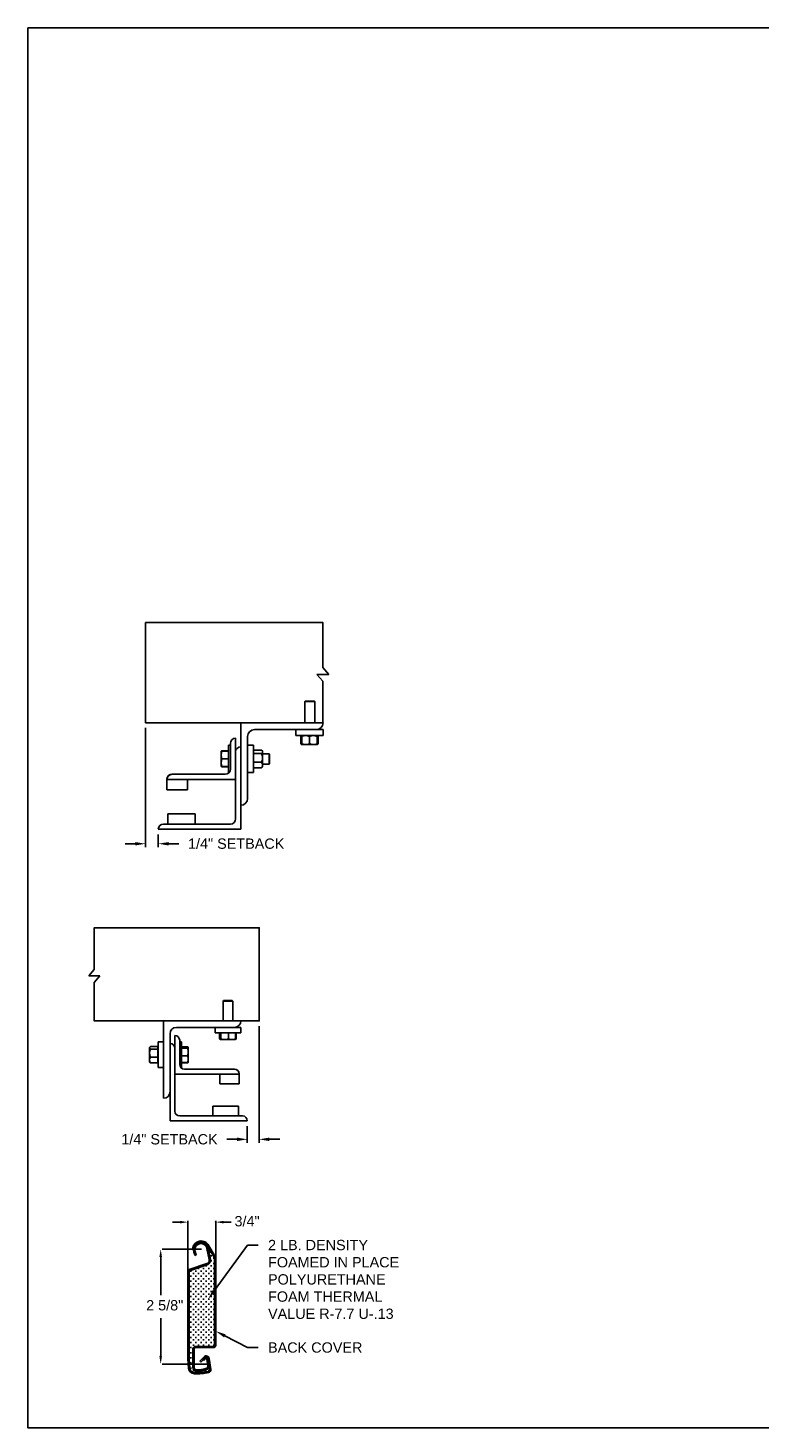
# Model space of a CAD drawing. Header units: inches. Extents: x 169.6 to 213.7, y 195.1 to 266.5.
# Tile 51 of 55: x 169.6 to 176.2, y 253.2 to 265.9. Entities that reach past the tile are written whole.
import ezdxf
from ezdxf import colors
from ezdxf.entities.mleader import LeaderData, LeaderLine
from ezdxf.math import Vec2, Vec3

# ---------------------------------------------------------------- set-up
doc = ezdxf.new("R2010")
doc.units = ezdxf.units.IN
doc.header["$LTSCALE"] = 0.25
doc.header["$MEASUREMENT"] = 0
doc.layers.add('ANNOTATIONS', color=1, linetype='Continuous')
doc.layers.add('DETAILS', color=4, linetype='Continuous')
doc.styles.add('ARIAL', font='arial.ttf', dxfattribs={"height": 0.09375})
doc.dimstyles.new('STANDARD$0', dxfattribs={"dimtxt": 0.09375, "dimasz": 0.09375, "dimexe": 0.03125, "dimexo": 0.046875, "dimgap": 0.09, "dimtad": 0, "dimtih": 1, "dimtoh": 1, "dimdec": 4, "dimzin": 0, "dimdsep": 46, "dimtxsty": 'ARIAL', "dimcen": 0.09, "dimadec": 0, "dimazin": 0, "dimtfac": 1, "dimtdec": 4, "dimtofl": 0, "dimtmove": 0, "dimatfit": 1, "dimfxl": 1, "dimtolj": 1, "dimtzin": 0, "dimarcsym": 0})

# ---------------------------------------------------------------- blocks, each defined once
blk = doc.blocks.new('*D3')
at = {"layer": 'ANNOTATIONS', "color": 0, "lineweight": -2, "transparency": 16777216}
for p, q in [((170.659, 259.565), (170.659, 258.481)), ((170.774, 258.596), (170.774, 258.481)), ((170.565, 258.512), (170.472, 258.512)), ((170.868, 258.512), (170.962, 258.512))]:
    blk.add_line(p, q, dxfattribs=at)
at = {"layer": 'ANNOTATIONS', "color": 0, "transparency": 16777216}
for points in [[(170.565, 258.527), (170.565, 258.496), (170.659, 258.512)], [(170.868, 258.527), (170.868, 258.496), (170.774, 258.512)]]:
    blk.add_solid(points, dxfattribs=at)
at = {"layer": 'defpoints', "color": 0, "transparency": 16777216}
for p in [(170.659, 259.612), (170.774, 258.643), (170.774, 258.512)]:
    blk.add_point(p, dxfattribs=at)
at = {"layer": 'ANNOTATIONS', "color": 0, "transparency": 16777216, "insert": (171.483, 258.512), "char_height": 0.09375, "attachment_point": 5, "style": 'ARIAL'}
blk.add_mtext('\\A1;1/4" SETBACK', dxfattribs=at)
blk = doc.blocks.new('*D4')
at = {"layer": 'ANNOTATIONS', "color": 0, "lineweight": -2, "transparency": 16777216}
for p, q in [((171.692, 256.852), (171.692, 255.792)), ((171.584, 255.943), (171.584, 255.792)), ((171.49, 255.823), (171.397, 255.823)), ((171.786, 255.823), (171.88, 255.823))]:
    blk.add_line(p, q, dxfattribs=at)
at = {"layer": 'ANNOTATIONS', "color": 0, "transparency": 16777216}
for points in [[(171.49, 255.839), (171.49, 255.807), (171.584, 255.823)], [(171.786, 255.839), (171.786, 255.807), (171.692, 255.823)]]:
    blk.add_solid(points, dxfattribs=at)
at = {"layer": 'defpoints', "color": 0, "transparency": 16777216}
for p in [(171.692, 256.899), (171.584, 255.99), (171.584, 255.823)]:
    blk.add_point(p, dxfattribs=at)
at = {"layer": 'ANNOTATIONS', "color": 0, "transparency": 16777216, "insert": (170.876, 255.823), "char_height": 0.09375, "attachment_point": 5, "style": 'ARIAL'}
blk.add_mtext('\\A1;1/4" SETBACK', dxfattribs=at)

msp = doc.modelspace()

# ---------------------------------------------------------------- linework, layer by layer
at = {"layer": 'ANNOTATIONS'}
for p, q in [((170.97302, 255.06959), (170.90269, 255.06959)), ((171.04334, 254.62619), (171.04334, 255.08225)), ((171.29779, 254.73667), (171.29779, 255.08225)), ((171.36812, 255.06959), (171.43844, 255.06959)), ((170.79633, 254.75269), (170.79633, 254.40623)), ((171.16844, 254.82301), (170.80899, 254.82301)), ((170.79633, 253.84881), (170.79633, 254.19526)), ((171.21483, 253.77848), (170.80899, 253.77848))]:
    msp.add_line(p, q, dxfattribs=at)
for p in [(171.29779, 255.06959), (170.79633, 253.85299)]:
    msp.add_point(p, dxfattribs=at)
for points in [[(170.97302, 255.05787), (170.97302, 255.08131), (171.04334, 255.06959)], [(171.36812, 255.05787), (171.36812, 255.08131), (171.29779, 255.06959)], [(170.80805, 254.75269), (170.78461, 254.75269), (170.79633, 254.82301)], [(170.80805, 253.84881), (170.78461, 253.84881), (170.79633, 253.77848)]]:
    msp.add_solid(points, dxfattribs=at)
at = {"layer": 'defpoints'}
msp.add_lwpolyline([(189.05875, 253.19707), (169.58887, 253.19707), (169.58887, 265.93218), (189.05875, 265.93218)], close=True, dxfattribs=at)
at = {"layer": 'DETAILS'}
for p, q in [((172.21802, 260.05256), (172.32668, 260.05256)), ((172.27235, 259.9893), (172.21802, 260.05256)), ((172.32668, 260.05256), (172.27235, 260.11581)), ((172.11086, 259.80881), (172.10625, 259.8042)), ((172.10625, 259.61206), (172.10625, 259.8042)), ((172.10625, 259.8042), (172.2, 259.8042)), ((172.11086, 259.80881), (172.1954, 259.80881)), ((172.1954, 259.80881), (172.2, 259.8042)), ((172.2, 259.8042), (172.2, 259.61206)), ((171.52434, 258.64331), (171.52434, 259.61206)), ((171.64934, 259.54956), (172.27434, 259.54956)), ((172.02434, 259.49631), (172.02434, 259.54956)), ((172.27434, 259.54956), (172.27434, 259.49631)), ((171.43059, 259.42456), (171.43059, 259.19018)), ((171.47746, 259.47143), (171.47746, 258.73706)), ((171.58684, 258.92456), (171.58684, 259.48706)), ((172.27434, 259.49631), (172.02434, 259.49631)), ((172.07335, 259.48873), (172.07028, 259.48693)), ((172.07028, 259.48693), (172.07028, 259.42256)), ((172.07335, 259.42076), (172.07028, 259.42256)), ((172.07244, 259.48693), (172.07244, 259.42256)), ((172.07681, 259.42021), (172.07244, 259.42256)), ((172.07587, 259.49358), (172.07886, 259.49616)), ((172.07903, 259.41318), (172.07587, 259.4159)), ((172.07903, 259.48821), (172.07639, 259.48693)), ((172.07639, 259.48693), (172.07639, 259.42256)), ((172.07903, 259.42128), (172.07639, 259.42256)), ((172.07903, 259.48693), (172.07903, 259.42256)), ((172.14934, 259.48693), (172.14934, 259.42256)), ((172.21965, 259.48693), (172.21965, 259.42256)), ((172.22228, 259.48693), (172.22228, 259.42256)), ((172.22624, 259.48693), (172.22624, 259.42256)), ((172.2284, 259.48693), (172.2284, 259.42256)), ((171.34659, 259.35424), (171.3466, 259.35426)), ((171.34659, 259.35424), (171.34659, 259.35424)), ((171.34659, 259.21362), (171.34659, 259.35424)), ((171.41209, 259.35614), (171.35287, 259.35614)), ((171.41209, 259.35541), (171.35287, 259.35541)), ((171.41209, 259.35537), (171.35287, 259.35537)), ((171.41209, 259.35515), (171.35287, 259.35515)), ((171.41209, 259.35431), (171.35287, 259.35431)), ((171.41209, 259.40893), (171.43059, 259.40893)), ((171.41209, 259.40893), (171.41209, 259.15893)), ((171.58684, 259.40893), (171.64009, 259.40893)), ((171.64009, 259.40893), (171.64009, 259.15893)), ((171.64009, 259.35424), (171.64209, 259.35424)), ((171.64209, 259.20343), (171.64209, 259.36443)), ((171.64209, 259.36443), (171.71384, 259.36443)), ((171.64209, 259.33333), (171.71384, 259.33333)), ((171.71821, 259.36005), (171.72321, 259.35424)), ((171.72321, 259.21362), (171.72321, 259.35424)), ((171.72321, 259.33081), (171.78248, 259.33081)), ((171.78248, 259.33081), (171.78709, 259.3262)), ((171.78248, 259.33081), (171.78248, 259.23706)), ((171.78709, 259.3262), (171.78709, 259.24166)), ((172.07903, 259.41318), (172.21965, 259.41318)), ((171.34659, 259.21362), (171.34659, 259.21362)), ((171.3466, 259.21359), (171.3466, 259.2136)), ((171.34661, 259.21359), (171.3466, 259.21359)), ((171.34664, 259.21353), (171.34661, 259.21359)), ((171.35264, 259.21355), (171.35287, 259.21271)), ((171.35264, 259.21255), (171.35287, 259.21172)), ((171.41209, 259.28406), (171.35287, 259.28406)), ((171.41209, 259.21369), (171.35287, 259.21369)), ((171.41209, 259.21355), (171.35287, 259.21355)), ((171.41209, 259.21271), (171.35287, 259.21271)), ((171.41209, 259.2125), (171.35287, 259.2125)), ((171.41209, 259.21245), (171.35287, 259.21245)), ((171.41209, 259.21172), (171.35287, 259.21172)), ((171.64209, 259.21362), (171.64009, 259.21362)), ((171.64209, 259.25283), (171.71384, 259.25283)), ((171.64209, 259.20343), (171.71384, 259.20343)), ((171.72321, 259.21362), (171.71821, 259.20781)), ((171.78248, 259.23706), (171.72321, 259.23706)), ((171.78709, 259.24166), (171.78248, 259.23706)), ((170.85246, 259.09984), (170.85246, 259.00268)), ((170.85246, 259.09643), (171.47746, 259.09643)), ((171.38371, 259.14331), (170.89934, 259.14331)), ((171.03996, 259.00268), (171.03996, 259.09643)), ((171.41865, 259.15893), (171.41209, 259.15893)), ((171.64009, 259.15893), (171.58684, 259.15893)), ((170.85246, 259.00268), (171.03996, 259.00268)), ((171.11028, 258.78393), (170.86028, 258.78393)), ((170.86028, 258.78393), (170.86028, 258.69018)), ((171.11028, 258.69018), (171.11028, 258.78393)), ((171.43059, 258.69018), (170.82121, 258.69018)), ((170.77434, 258.64331), (171.52434, 258.64331)), ((170.14123, 257.30958), (170.19176, 257.36842)), ((170.24229, 257.30958), (170.14123, 257.30958)), ((170.19176, 257.25075), (170.24229, 257.30958)), ((171.36878, 257.08433), (171.36446, 257.08001)), ((171.36446, 257.08001), (171.36446, 256.89988)), ((171.45235, 257.08001), (171.36446, 257.08001)), ((171.44804, 257.08433), (171.36878, 257.08433)), ((171.45235, 257.08001), (171.44804, 257.08433)), ((171.45235, 256.89988), (171.45235, 257.08001)), ((170.82247, 256.89988), (170.82247, 256.19675)), ((170.88106, 255.99168), (170.88106, 256.78269)), ((170.92501, 256.76804), (170.92501, 256.07957)), ((170.93966, 256.84128), (171.5256, 256.84128)), ((171.29122, 256.84128), (171.29122, 256.79136)), ((171.29122, 256.79136), (171.5256, 256.79136)), ((171.3326, 256.79136), (171.3326, 256.73584)), ((171.34079, 256.79136), (171.34079, 256.73584)), ((171.34434, 256.79136), (171.34434, 256.73584)), ((171.41196, 256.79136), (171.41196, 256.73584)), ((171.47603, 256.79136), (171.47603, 256.73584)), ((171.48421, 256.79136), (171.48421, 256.73584)), ((171.5256, 256.79136), (171.5256, 256.84128)), ((170.69462, 256.63318), (170.69333, 256.63189)), ((170.69333, 256.63189), (170.69333, 256.55263)), ((170.69714, 256.6611), (170.69462, 256.65818)), ((170.69462, 256.52634), (170.69462, 256.65818)), ((170.77067, 256.66635), (170.70341, 256.66635)), ((170.77067, 256.6444), (170.70341, 256.6444)), ((170.77067, 256.51817), (170.77067, 256.66635)), ((170.77255, 256.65818), (170.77067, 256.65818)), ((170.82247, 256.70945), (170.77255, 256.70945)), ((170.77255, 256.70945), (170.77255, 256.47507)), ((170.96896, 256.7241), (170.96896, 256.50437)), ((170.9863, 256.70945), (170.96896, 256.70945)), ((170.9863, 256.47507), (170.9863, 256.70945)), ((170.9863, 256.66557), (171.04182, 256.66557)), ((170.9863, 256.66229), (171.04182, 256.66229)), ((170.9863, 256.6531), (171.04182, 256.6531)), ((171.04771, 256.65818), (171.04647, 256.66032)), ((171.04771, 256.52634), (171.04771, 256.6577)), ((171.33578, 256.73383), (171.34249, 256.72996)), ((171.34256, 256.72996), (171.47425, 256.72996)), ((171.47433, 256.72996), (171.48104, 256.73383)), ((171.48421, 256.73584), (171.47532, 256.73231)), ((171.48099, 256.73381), (171.48421, 256.73584)), ((170.69333, 256.55263), (170.69462, 256.55135)), ((170.69462, 256.52634), (170.69714, 256.52342)), ((170.77067, 256.57031), (170.70341, 256.57031)), ((170.77067, 256.51817), (170.70341, 256.51817)), ((170.77067, 256.52634), (170.77255, 256.52634)), ((170.9863, 256.58307), (171.04182, 256.58307)), ((170.9863, 256.52223), (171.04182, 256.52223)), ((170.9863, 256.51895), (171.04182, 256.51895)), ((171.04309, 256.52286), (171.04182, 256.51895)), ((171.04647, 256.5242), (171.04771, 256.52634)), ((170.77255, 256.47507), (170.82247, 256.47507)), ((171.51095, 256.41648), (170.92501, 256.41648)), ((170.98015, 256.47507), (170.9863, 256.47507)), ((171.0129, 256.46043), (171.467, 256.46043)), ((171.33517, 256.32859), (171.33517, 256.41648)), ((171.51095, 256.42075), (171.51095, 256.32859)), ((171.51095, 256.32859), (171.33517, 256.32859)), ((171.26925, 256.03562), (171.26925, 256.12351)), ((171.26925, 256.12351), (171.50362, 256.12351)), ((171.50362, 256.12351), (171.50362, 256.03562)), ((171.58419, 255.99168), (170.88106, 255.99168)), ((170.96896, 256.03562), (171.54024, 256.03562)), ((171.2826, 254.74973), (171.22503, 254.84943)), ((171.24808, 254.73097), (171.22768, 254.83173)), ((171.2329, 254.8358), (171.2329, 254.82761)), ((171.29109, 254.75731), (171.23468, 254.855)), ((171.09574, 254.82593), (171.08477, 254.82786)), ((171.10869, 254.76648), (171.09855, 254.79797)), ((171.11929, 254.76992), (171.10869, 254.76648)), ((171.11929, 254.76992), (171.10915, 254.80139)), ((171.23721, 254.72852), (171.21676, 254.82953)), ((171.24965, 254.79779), (171.23804, 254.79779)), ((171.24384, 254.8036), (171.24384, 254.79199)), ((171.26191, 254.76378), (171.25031, 254.76378)), ((171.26191, 254.71736), (171.25031, 254.71736)), ((171.25611, 254.76958), (171.25611, 254.75798)), ((171.25611, 254.72317), (171.25611, 254.71156)), ((171.28512, 254.74057), (171.27352, 254.74057)), ((171.27932, 254.74637), (171.27932, 254.73477)), ((171.28672, 254.73228), (171.28672, 253.95149)), ((171.29779, 254.73228), (171.29779, 253.95149)), ((171.04334, 254.6218), (171.04334, 253.82551)), ((171.05448, 254.6218), (171.05448, 253.82551)), ((171.21662, 254.69234), (171.05525, 254.63835)), ((171.22016, 254.68178), (171.05879, 254.62778)), ((171.07624, 254.62453), (171.06464, 254.62453)), ((171.07624, 254.57811), (171.06464, 254.57811)), ((171.07044, 254.63033), (171.07044, 254.61873)), ((171.07044, 254.58391), (171.07044, 254.57231)), ((171.09945, 254.60132), (171.08785, 254.60132)), ((171.09365, 254.60712), (171.09365, 254.59552)), ((171.12266, 254.62453), (171.11106, 254.62453)), ((171.12266, 254.57811), (171.11106, 254.57811)), ((171.11686, 254.63033), (171.11686, 254.61873)), ((171.11686, 254.58391), (171.11686, 254.57231)), ((171.14587, 254.64774), (171.13427, 254.64774)), ((171.14587, 254.60132), (171.13427, 254.60132)), ((171.14007, 254.65354), (171.14007, 254.64194)), ((171.14007, 254.60712), (171.14007, 254.59552)), ((171.16908, 254.62453), (171.15748, 254.62453)), ((171.16908, 254.57811), (171.15748, 254.57811)), ((171.16328, 254.63033), (171.16328, 254.61873)), ((171.16328, 254.58391), (171.16328, 254.57231)), ((171.19229, 254.64774), (171.18068, 254.64774)), ((171.19229, 254.60132), (171.18068, 254.60132)), ((171.18649, 254.65354), (171.18649, 254.64194)), ((171.18649, 254.60712), (171.18649, 254.59552)), ((171.2155, 254.67095), (171.20389, 254.67095)), ((171.2155, 254.62453), (171.20389, 254.62453)), ((171.2155, 254.57811), (171.20389, 254.57811)), ((171.2097, 254.67675), (171.2097, 254.66514)), ((171.2097, 254.63033), (171.2097, 254.61873)), ((171.2097, 254.58391), (171.2097, 254.57231)), ((171.23871, 254.64774), (171.2271, 254.64774)), ((171.23871, 254.60132), (171.2271, 254.60132)), ((171.2329, 254.68865), (171.2329, 254.68835)), ((171.2329, 254.65354), (171.2329, 254.64194)), ((171.2329, 254.60712), (171.2329, 254.59552)), ((171.23871, 254.69416), (171.23868, 254.69416)), ((171.26191, 254.67095), (171.25031, 254.67095)), ((171.26191, 254.62453), (171.25031, 254.62453)), ((171.26191, 254.57811), (171.25031, 254.57811)), ((171.25611, 254.67675), (171.25611, 254.66514)), ((171.25611, 254.63033), (171.25611, 254.61873)), ((171.25611, 254.58391), (171.25611, 254.57231)), ((171.28512, 254.69416), (171.27352, 254.69416)), ((171.28512, 254.64774), (171.27352, 254.64774)), ((171.28512, 254.60132), (171.27352, 254.60132)), ((171.27932, 254.69996), (171.27932, 254.68835)), ((171.27932, 254.65354), (171.27932, 254.64194)), ((171.27932, 254.60712), (171.27932, 254.59552)), ((171.07624, 254.53169), (171.06464, 254.53169)), ((171.07624, 254.48528), (171.06464, 254.48528)), ((171.07044, 254.5375), (171.07044, 254.52589)), ((171.07044, 254.49108), (171.07044, 254.47947)), ((171.09945, 254.5549), (171.08785, 254.5549)), ((171.09945, 254.50849), (171.08785, 254.50849)), ((171.09945, 254.46207), (171.08785, 254.46207)), ((171.09365, 254.56071), (171.09365, 254.5491)), ((171.09365, 254.51429), (171.09365, 254.50268)), ((171.09365, 254.46787), (171.09365, 254.45627)), ((171.12266, 254.53169), (171.11106, 254.53169)), ((171.12266, 254.48528), (171.11106, 254.48528)), ((171.11686, 254.5375), (171.11686, 254.52589)), ((171.11686, 254.49108), (171.11686, 254.47947)), ((171.14587, 254.5549), (171.13427, 254.5549)), ((171.14587, 254.50849), (171.13427, 254.50849)), ((171.14587, 254.46207), (171.13427, 254.46207)), ((171.14007, 254.56071), (171.14007, 254.5491)), ((171.14007, 254.51429), (171.14007, 254.50268)), ((171.14007, 254.46787), (171.14007, 254.45627)), ((171.16908, 254.53169), (171.15748, 254.53169)), ((171.16908, 254.48528), (171.15748, 254.48528)), ((171.16328, 254.5375), (171.16328, 254.52589)), ((171.16328, 254.49108), (171.16328, 254.47947)), ((171.19229, 254.5549), (171.18068, 254.5549)), ((171.19229, 254.50849), (171.18068, 254.50849)), ((171.19229, 254.46207), (171.18068, 254.46207)), ((171.18649, 254.56071), (171.18649, 254.5491)), ((171.18649, 254.51429), (171.18649, 254.50268)), ((171.18649, 254.46787), (171.18649, 254.45627)), ((171.2155, 254.53169), (171.20389, 254.53169)), ((171.2155, 254.48528), (171.20389, 254.48528)), ((171.2097, 254.5375), (171.2097, 254.52589)), ((171.2097, 254.49108), (171.2097, 254.47947)), ((171.23871, 254.5549), (171.2271, 254.5549)), ((171.23871, 254.50849), (171.2271, 254.50849)), ((171.23871, 254.46207), (171.2271, 254.46207)), ((171.2329, 254.56071), (171.2329, 254.5491)), ((171.2329, 254.51429), (171.2329, 254.50268)), ((171.2329, 254.46787), (171.2329, 254.45627)), ((171.26191, 254.53169), (171.25031, 254.53169)), ((171.26191, 254.48528), (171.25031, 254.48528)), ((171.25611, 254.5375), (171.25611, 254.52589)), ((171.25611, 254.49108), (171.25611, 254.47947)), ((171.28512, 254.5549), (171.27352, 254.5549)), ((171.28512, 254.50849), (171.27352, 254.50849)), ((171.28512, 254.46207), (171.27352, 254.46207)), ((171.27932, 254.56071), (171.27932, 254.5491)), ((171.27932, 254.51429), (171.27932, 254.50268)), ((171.27932, 254.46787), (171.27932, 254.45627)), ((171.07624, 254.43886), (171.06464, 254.43886)), ((171.07624, 254.39244), (171.06464, 254.39244)), ((171.07624, 254.34602), (171.06464, 254.34602)), ((171.07044, 254.44466), (171.07044, 254.43306)), ((171.07044, 254.39824), (171.07044, 254.38664)), ((171.07044, 254.35183), (171.07044, 254.34022)), ((171.09945, 254.41565), (171.08785, 254.41565)), ((171.09945, 254.36923), (171.08785, 254.36923)), ((171.09945, 254.32282), (171.08785, 254.32282)), ((171.09365, 254.42145), (171.09365, 254.40985)), ((171.09365, 254.37504), (171.09365, 254.36343)), ((171.09365, 254.32862), (171.09365, 254.31701)), ((171.12266, 254.43886), (171.11106, 254.43886)), ((171.12266, 254.39244), (171.11106, 254.39244)), ((171.12266, 254.34602), (171.11106, 254.34602)), ((171.11686, 254.44466), (171.11686, 254.43306)), ((171.11686, 254.39824), (171.11686, 254.38664)), ((171.11686, 254.35183), (171.11686, 254.34022)), ((171.14587, 254.41565), (171.13427, 254.41565)), ((171.14587, 254.36923), (171.13427, 254.36923)), ((171.14587, 254.32282), (171.13427, 254.32282)), ((171.14007, 254.42145), (171.14007, 254.40985)), ((171.14007, 254.37504), (171.14007, 254.36343)), ((171.14007, 254.32862), (171.14007, 254.31701)), ((171.16908, 254.43886), (171.15748, 254.43886)), ((171.16908, 254.39244), (171.15748, 254.39244)), ((171.16908, 254.34602), (171.15748, 254.34602)), ((171.16328, 254.44466), (171.16328, 254.43306)), ((171.16328, 254.39824), (171.16328, 254.38664)), ((171.16328, 254.35183), (171.16328, 254.34022)), ((171.19229, 254.41565), (171.18068, 254.41565)), ((171.19229, 254.36923), (171.18068, 254.36923)), ((171.19229, 254.32282), (171.18068, 254.32282)), ((171.18649, 254.42145), (171.18649, 254.40985)), ((171.18649, 254.37504), (171.18649, 254.36343)), ((171.18649, 254.32862), (171.18649, 254.31701)), ((171.2155, 254.43886), (171.20389, 254.43886)), ((171.2155, 254.39244), (171.20389, 254.39244)), ((171.2155, 254.34602), (171.20389, 254.34602)), ((171.2097, 254.44466), (171.2097, 254.43306)), ((171.2097, 254.39824), (171.2097, 254.38664)), ((171.2097, 254.35183), (171.2097, 254.34022)), ((171.23871, 254.41565), (171.2271, 254.41565)), ((171.23871, 254.36923), (171.2271, 254.36923)), ((171.23871, 254.32282), (171.2271, 254.32282)), ((171.2329, 254.42145), (171.2329, 254.40985)), ((171.2329, 254.37504), (171.2329, 254.36343)), ((171.2329, 254.32862), (171.2329, 254.31701)), ((171.26191, 254.43886), (171.25031, 254.43886)), ((171.26191, 254.39244), (171.25031, 254.39244)), ((171.26191, 254.34602), (171.25031, 254.34602)), ((171.25611, 254.44466), (171.25611, 254.43306)), ((171.25611, 254.39824), (171.25611, 254.38664)), ((171.25611, 254.35183), (171.25611, 254.34022)), ((171.28512, 254.41565), (171.27352, 254.41565)), ((171.28512, 254.36923), (171.27352, 254.36923)), ((171.28512, 254.32282), (171.27352, 254.32282)), ((171.27932, 254.42145), (171.27932, 254.40985)), ((171.27932, 254.37504), (171.27932, 254.36343)), ((171.27932, 254.32862), (171.27932, 254.31701)), ((171.07624, 254.29961), (171.06464, 254.29961)), ((171.07624, 254.25319), (171.06464, 254.25319)), ((171.07624, 254.20677), (171.06464, 254.20677)), ((171.07044, 254.30541), (171.07044, 254.2938)), ((171.07044, 254.25899), (171.07044, 254.24739)), ((171.07044, 254.21257), (171.07044, 254.20097)), ((171.09945, 254.2764), (171.08785, 254.2764)), ((171.09945, 254.22998), (171.08785, 254.22998)), ((171.09365, 254.2822), (171.09365, 254.2706)), ((171.09365, 254.23578), (171.09365, 254.22418)), ((171.12266, 254.29961), (171.11106, 254.29961)), ((171.12266, 254.25319), (171.11106, 254.25319)), ((171.12266, 254.20677), (171.11106, 254.20677)), ((171.11686, 254.30541), (171.11686, 254.2938)), ((171.11686, 254.25899), (171.11686, 254.24739)), ((171.11686, 254.21257), (171.11686, 254.20097)), ((171.14587, 254.2764), (171.13427, 254.2764)), ((171.14587, 254.22998), (171.13427, 254.22998)), ((171.14007, 254.2822), (171.14007, 254.2706)), ((171.14007, 254.23578), (171.14007, 254.22418)), ((171.16908, 254.29961), (171.15748, 254.29961)), ((171.16908, 254.25319), (171.15748, 254.25319)), ((171.16908, 254.20677), (171.15748, 254.20677)), ((171.16328, 254.30541), (171.16328, 254.2938)), ((171.16328, 254.25899), (171.16328, 254.24739)), ((171.16328, 254.21257), (171.16328, 254.20097)), ((171.19229, 254.2764), (171.18068, 254.2764)), ((171.19229, 254.22998), (171.18068, 254.22998)), ((171.18649, 254.2822), (171.18649, 254.2706)), ((171.18649, 254.23578), (171.18649, 254.22418)), ((171.2155, 254.29961), (171.20389, 254.29961)), ((171.2155, 254.25319), (171.20389, 254.25319)), ((171.2155, 254.20677), (171.20389, 254.20677)), ((171.2097, 254.30541), (171.2097, 254.2938)), ((171.2097, 254.25899), (171.2097, 254.24739)), ((171.2097, 254.21257), (171.2097, 254.20097)), ((171.23871, 254.2764), (171.2271, 254.2764)), ((171.23871, 254.22998), (171.2271, 254.22998)), ((171.2329, 254.2822), (171.2329, 254.2706)), ((171.2329, 254.23578), (171.2329, 254.22418)), ((171.26191, 254.29961), (171.25031, 254.29961)), ((171.26191, 254.25319), (171.25031, 254.25319)), ((171.26191, 254.20677), (171.25031, 254.20677)), ((171.25611, 254.30541), (171.25611, 254.2938)), ((171.25611, 254.25899), (171.25611, 254.24739)), ((171.25611, 254.21257), (171.25611, 254.20097)), ((171.28512, 254.2764), (171.27352, 254.2764)), ((171.28512, 254.22998), (171.27352, 254.22998)), ((171.27932, 254.2822), (171.27932, 254.2706)), ((171.27932, 254.23578), (171.27932, 254.22418)), ((171.07624, 254.16035), (171.06464, 254.16035)), ((171.07624, 254.11394), (171.06464, 254.11394)), ((171.07624, 254.06752), (171.06464, 254.06752)), ((171.07044, 254.16616), (171.07044, 254.15455)), ((171.07044, 254.11974), (171.07044, 254.10813)), ((171.07044, 254.07332), (171.07044, 254.06172)), ((171.09945, 254.18356), (171.08785, 254.18356)), ((171.09945, 254.13715), (171.08785, 254.13715)), ((171.09945, 254.09073), (171.08785, 254.09073)), ((171.09365, 254.18937), (171.09365, 254.17776)), ((171.09365, 254.14295), (171.09365, 254.13134)), ((171.09365, 254.09653), (171.09365, 254.08493)), ((171.12266, 254.16035), (171.11106, 254.16035)), ((171.12266, 254.11394), (171.11106, 254.11394)), ((171.12266, 254.06752), (171.11106, 254.06752)), ((171.11686, 254.16616), (171.11686, 254.15455)), ((171.11686, 254.11974), (171.11686, 254.10813)), ((171.11686, 254.07332), (171.11686, 254.06172)), ((171.14587, 254.18356), (171.13427, 254.18356)), ((171.14587, 254.13715), (171.13427, 254.13715)), ((171.14587, 254.09073), (171.13427, 254.09073)), ((171.14007, 254.18937), (171.14007, 254.17776)), ((171.14007, 254.14295), (171.14007, 254.13134)), ((171.14007, 254.09653), (171.14007, 254.08493)), ((171.16908, 254.16035), (171.15748, 254.16035)), ((171.16908, 254.11394), (171.15748, 254.11394)), ((171.16908, 254.06752), (171.15748, 254.06752)), ((171.16328, 254.16616), (171.16328, 254.15455)), ((171.16328, 254.11974), (171.16328, 254.10813)), ((171.16328, 254.07332), (171.16328, 254.06172)), ((171.19229, 254.18356), (171.18068, 254.18356)), ((171.19229, 254.13715), (171.18068, 254.13715)), ((171.19229, 254.09073), (171.18068, 254.09073)), ((171.18649, 254.18937), (171.18649, 254.17776)), ((171.18649, 254.14295), (171.18649, 254.13134)), ((171.18649, 254.09653), (171.18649, 254.08493)), ((171.2155, 254.16035), (171.20389, 254.16035)), ((171.2155, 254.11394), (171.20389, 254.11394)), ((171.2155, 254.06752), (171.20389, 254.06752)), ((171.2097, 254.16616), (171.2097, 254.15455)), ((171.2097, 254.11974), (171.2097, 254.10813)), ((171.2097, 254.07332), (171.2097, 254.06172)), ((171.23871, 254.18356), (171.2271, 254.18356)), ((171.23871, 254.13715), (171.2271, 254.13715)), ((171.23871, 254.09073), (171.2271, 254.09073)), ((171.2329, 254.18937), (171.2329, 254.17776)), ((171.2329, 254.14295), (171.2329, 254.13134)), ((171.2329, 254.09653), (171.2329, 254.08493)), ((171.26191, 254.16035), (171.25031, 254.16035)), ((171.26191, 254.11394), (171.25031, 254.11394)), ((171.26191, 254.06752), (171.25031, 254.06752)), ((171.25611, 254.16616), (171.25611, 254.15455)), ((171.25611, 254.11974), (171.25611, 254.10813)), ((171.25611, 254.07332), (171.25611, 254.06172)), ((171.28512, 254.18356), (171.27352, 254.18356)), ((171.28512, 254.13715), (171.27352, 254.13715)), ((171.28512, 254.09073), (171.27352, 254.09073)), ((171.27932, 254.18937), (171.27932, 254.17776)), ((171.27932, 254.14295), (171.27932, 254.13134)), ((171.27932, 254.09653), (171.27932, 254.08493)), ((171.07624, 254.0211), (171.06464, 254.0211)), ((171.07624, 253.97468), (171.06464, 253.97468)), ((171.07044, 254.0269), (171.07044, 254.0153)), ((171.07044, 253.98049), (171.07044, 253.96888)), ((171.09945, 254.04431), (171.08785, 254.04431)), ((171.09945, 253.99789), (171.08785, 253.99789)), ((171.09945, 253.95148), (171.08785, 253.95148)), ((171.09365, 254.05011), (171.09365, 254.03851)), ((171.09365, 254.0037), (171.09365, 253.99209)), ((171.09365, 253.95728), (171.09365, 253.94567)), ((171.12266, 254.0211), (171.11106, 254.0211)), ((171.12266, 253.97468), (171.11106, 253.97468)), ((171.2745, 253.93916), (171.11351, 253.93916)), ((171.11686, 254.0269), (171.11686, 254.0153)), ((171.11686, 253.98049), (171.11686, 253.96888)), ((171.14587, 254.04431), (171.13427, 254.04431)), ((171.14587, 253.99789), (171.13427, 253.99789)), ((171.14587, 253.95148), (171.13427, 253.95148)), ((171.14007, 254.05011), (171.14007, 254.03851)), ((171.14007, 254.0037), (171.14007, 253.99209)), ((171.14007, 253.95728), (171.14007, 253.94567)), ((171.16908, 254.0211), (171.15748, 254.0211)), ((171.16908, 253.97468), (171.15748, 253.97468)), ((171.16328, 254.0269), (171.16328, 254.0153)), ((171.16328, 253.98049), (171.16328, 253.96888)), ((171.19229, 254.04431), (171.18068, 254.04431)), ((171.19229, 253.99789), (171.18068, 253.99789)), ((171.19229, 253.95148), (171.18068, 253.95148)), ((171.18649, 254.05011), (171.18649, 254.03851)), ((171.18649, 254.0037), (171.18649, 253.99209)), ((171.18649, 253.95728), (171.18649, 253.94567)), ((171.2155, 254.0211), (171.20389, 254.0211)), ((171.2155, 253.97468), (171.20389, 253.97468)), ((171.2097, 254.0269), (171.2097, 254.0153)), ((171.2097, 253.98049), (171.2097, 253.96888)), ((171.23871, 254.04431), (171.2271, 254.04431)), ((171.23871, 253.99789), (171.2271, 253.99789)), ((171.23871, 253.95148), (171.2271, 253.95148)), ((171.2329, 254.05011), (171.2329, 254.03851)), ((171.2329, 254.0037), (171.2329, 253.99209)), ((171.2329, 253.95728), (171.2329, 253.94567)), ((171.26191, 254.0211), (171.25031, 254.0211)), ((171.26191, 253.97468), (171.25031, 253.97468)), ((171.25611, 254.0269), (171.25611, 254.0153)), ((171.25611, 253.98049), (171.25611, 253.96888)), ((171.28512, 254.04431), (171.27352, 254.04431)), ((171.28512, 253.99789), (171.27352, 253.99789)), ((171.28512, 253.95148), (171.27352, 253.95148)), ((171.27932, 254.05011), (171.27932, 254.03851)), ((171.27932, 254.0037), (171.27932, 253.99209)), ((171.27932, 253.95728), (171.27932, 253.94567)), ((171.04334, 253.82551), (171.04921, 253.74145)), ((171.05448, 253.82551), (171.06015, 253.74229)), ((171.07624, 253.92827), (171.06464, 253.92827)), ((171.07624, 253.88185), (171.06464, 253.88185)), ((171.07624, 253.83543), (171.06464, 253.83543)), ((171.07044, 253.93407), (171.07044, 253.92246)), ((171.07044, 253.88765), (171.07044, 253.87605)), ((171.07044, 253.84123), (171.07044, 253.82963)), ((171.09011, 253.90506), (171.08785, 253.90506)), ((171.09011, 253.85864), (171.08785, 253.85864)), ((171.09011, 253.81222), (171.08785, 253.81222)), ((171.09011, 253.74911), (171.09011, 253.91577)), ((171.10118, 253.74911), (171.10118, 253.91577)), ((171.2744, 253.9281), (171.11351, 253.9281)), ((171.15288, 253.80508), (171.19058, 253.8445)), ((171.1609, 253.79734), (171.19863, 253.8368)), ((171.19022, 253.81201), (171.182, 253.81941)), ((171.19022, 253.81201), (171.20332, 253.82641)), ((171.21524, 253.82444), (171.22495, 253.76402)), ((171.24048, 253.7266), (171.22663, 253.82772)), ((171.25152, 253.72811), (171.23766, 253.82924)), ((171.07624, 253.78901), (171.06464, 253.78901)), ((171.07624, 253.7426), (171.06464, 253.7426)), ((171.07044, 253.79482), (171.07044, 253.78321)), ((171.07044, 253.7484), (171.07044, 253.73679)), ((171.09011, 253.76581), (171.08785, 253.76581)), ((171.09945, 253.71939), (171.08785, 253.71939)), ((171.09365, 253.72519), (171.09365, 253.71359)), ((171.12943, 253.70849), (171.11782, 253.70849)), ((171.12363, 253.71429), (171.12363, 253.70269)), ((171.15288, 253.80508), (171.1609, 253.79734)), ((171.17684, 253.71122), (171.16524, 253.71122)), ((171.17104, 253.71647), (171.17104, 253.70487)), ((171.20721, 253.72157), (171.1956, 253.72157)), ((171.20141, 253.72442), (171.20141, 253.71577)), ((171.23871, 253.71939), (171.2271, 253.71939)), ((171.2329, 253.72519), (171.2329, 253.71359))]:
    msp.add_line(p, q, dxfattribs=at)
for points in [[(172.27235, 260.11581), (172.27235, 260.52406), (170.65901, 260.52406), (170.65901, 259.61206), (172.27434, 259.61206)], [(172.27235, 259.61206), (172.27235, 259.9893)], [(170.19176, 257.36842), (170.19176, 257.74812), (171.69231, 257.74812), (171.69231, 256.89988), (170.19176, 256.89988), (170.19176, 257.25075)]]:
    msp.add_lwpolyline(points, dxfattribs=at)
for centre, radius, start, end in [((171.64934, 259.48706), 0.0625, 90, 180), ((172.21184, 259.61206), 0.0625, 270, 0), ((171.47746, 259.42456), 0.04688, 90, 180), ((171.52434, 259.34643), 0.04688, 90, 180), ((171.38371, 259.19018), 0.04688, 270, 0), ((170.89769, 259.09807), 0.04527, 87.917978, 177.754387), ((170.89934, 259.09643), 0.04688, 90, 180), ((171.52434, 258.92456), 0.0625, 270, 0), ((170.82121, 258.64331), 0.04688, 90, 180), ((171.43059, 258.73706), 0.04688, 270, 0), ((171.467, 256.89988), 0.05859, 270, 0), ((170.93966, 256.78269), 0.05859, 90, 180), ((170.92501, 256.7241), 0.04395, 0, 90), ((170.88106, 256.65086), 0.04395, 0, 90), ((171.0129, 256.50437), 0.04395, 180, 270), ((171.46854, 256.41802), 0.04244, 2.245613, 92.082022), ((171.467, 256.41648), 0.04395, 0, 90), ((170.82247, 256.25535), 0.05859, 270, 0), ((170.96896, 256.07957), 0.04395, 180, 270), ((171.54024, 255.99168), 0.04395, 0, 90), ((171.16405, 254.81757), 0.07994, 27.923895, 172.600748), ((171.16217, 254.81847), 0.06684, 11.446797, 197.861693), ((171.16217, 254.81847), 0.0557, 11.448149, 197.861636), ((171.16857, 254.81921), 0.06405, 28.159066, 73.464339), ((171.20673, 254.72192), 0.03119, 288.5, 12.213386), ((171.20673, 254.72192), 0.04233, 288.5, 12.346924), ((171.24773, 254.73228), 0.03899, 0, 33.409416), ((171.24773, 254.73228), 0.05006, 0, 30), ((171.06079, 254.6218), 0.01745, 108.5, 180), ((171.06079, 254.6218), 0.00631, 108.5, 180), ((171.11351, 253.91577), 0.02339, 90, 180), ((171.2744, 253.95149), 0.01233, 270, 0), ((171.2744, 253.95149), 0.02339, 270, 0), ((171.11351, 253.91577), 0.01233, 90, 180), ((171.21044, 253.82551), 0.02748, 7.800797, 136.276056), ((171.21044, 253.82551), 0.01634, 7.800797, 136.27592), ((171.20894, 253.82338), 0.00639, 8.647463, 151.69591), ((171.10424, 253.7453), 0.05516, 183.998051, 268.538483), ((171.10424, 253.7453), 0.04419, 183.899589, 263.295862), ((171.12502, 253.74911), 0.03491, 180, 270), ((171.1176, 254.26926), 0.56815, 268.131289, 281.452665), ((171.12502, 253.74911), 0.02384, 180, 274.875706), ((171.1176, 254.26926), 0.57929, 268.538483, 281.452665), ((171.10905, 254.12416), 0.39921, 272.292314, 284.256135), ((171.10905, 254.12422), 0.41033, 272.230173, 284.658191), ((171.20151, 253.76025), 0.02374, 284.256135, 9.13037), ((171.20151, 253.76025), 0.03491, 289.01232, 355.006351), ((171.22789, 253.72487), 0.01271, 281.452665, 7.807511), ((171.22789, 253.72487), 0.02385, 281.452665, 7.812043)]:
    msp.add_arc(centre, radius, start, end, dxfattribs=at)
for points, knots in [([(172.07028, 259.48693), (172.07209, 259.4898), (172.07391, 259.49268), (172.07586, 259.49357), (172.07587, 259.49357)], [0, 0, 0, 0, 0.99332562, 1, 1, 1, 1]), ([(172.07028, 259.42256), (172.07209, 259.41969), (172.07391, 259.4168), (172.07586, 259.41592), (172.07587, 259.41591)], [0, 0, 0, 0, 0.99332562, 1, 1, 1, 1]), ([(172.07244, 259.48693), (172.07311, 259.4883), (172.07471, 259.49153), (172.07646, 259.49447), (172.07755, 259.49495), (172.07766, 259.495)], [0, 0, 0, 0, 0.39860917, 0.94310679, 1, 1, 1, 1]), ([(172.07903, 259.49024), (172.07851, 259.49004), (172.07625, 259.4892), (172.0741, 259.48792), (172.07244, 259.48693)], [0, 0, 0, 0, 0.22784114, 1, 1, 1, 1]), ([(172.07244, 259.42256), (172.07311, 259.42119), (172.07471, 259.41796), (172.07646, 259.41502), (172.07755, 259.41454), (172.07766, 259.41449)], [0, 0, 0, 0, 0.39860917, 0.94310679, 1, 1, 1, 1]), ([(172.07639, 259.42256), (172.07663, 259.42117), (172.07719, 259.41789), (172.07802, 259.41441), (172.07861, 259.41386), (172.07886, 259.41363)], [0, 0, 0, 0, 0.30001685, 0.70983799, 1, 1, 1, 1]), ([(172.11418, 259.49631), (172.10926, 259.49595), (172.09924, 259.49522), (172.08759, 259.49102), (172.08096, 259.48785), (172.07903, 259.48693)], [0, 0, 0, 0, 0.40629057, 0.82726642, 1, 1, 1, 1]), ([(172.07903, 259.48693), (172.07903, 259.48832), (172.07903, 259.49162), (172.07903, 259.49542), (172.07903, 259.49601), (172.07903, 259.49631)], [0, 0, 0, 0, 0.26545991, 0.62807649, 1, 1, 1, 1]), ([(172.11418, 259.41318), (172.10926, 259.41354), (172.09924, 259.41426), (172.08759, 259.41847), (172.08096, 259.42164), (172.07903, 259.42256)], [0, 0, 0, 0, 0.40629057, 0.82726642, 1, 1, 1, 1]), ([(172.07903, 259.42256), (172.07903, 259.42116), (172.07903, 259.41787), (172.07903, 259.41407), (172.07903, 259.41348), (172.07903, 259.41318)], [0, 0, 0, 0, 0.26545991, 0.62807649, 1, 1, 1, 1]), ([(172.14934, 259.48693), (172.14387, 259.48939), (172.13274, 259.49441), (172.12058, 259.49629), (172.11435, 259.49631), (172.11418, 259.49631)], [0, 0, 0, 0, 0.48434141, 0.98632773, 1, 1, 1, 1]), ([(172.14934, 259.42256), (172.14387, 259.42009), (172.13274, 259.41508), (172.12058, 259.4132), (172.11435, 259.41318), (172.11418, 259.41318)], [0, 0, 0, 0, 0.48434141, 0.98632773, 1, 1, 1, 1]), ([(172.18449, 259.49631), (172.17957, 259.49595), (172.16955, 259.49522), (172.1579, 259.49102), (172.15127, 259.48785), (172.14934, 259.48693)], [0, 0, 0, 0, 0.40629057, 0.82726642, 1, 1, 1, 1]), ([(172.18449, 259.41318), (172.17957, 259.41354), (172.16955, 259.41426), (172.1579, 259.41847), (172.15127, 259.42164), (172.14934, 259.42256)], [0, 0, 0, 0, 0.40629057, 0.82726642, 1, 1, 1, 1]), ([(172.21965, 259.48693), (172.21418, 259.48939), (172.20305, 259.49441), (172.19089, 259.49629), (172.18466, 259.49631), (172.18449, 259.49631)], [0, 0, 0, 0, 0.48434141, 0.98632773, 1, 1, 1, 1]), ([(172.21965, 259.42256), (172.21418, 259.42009), (172.20305, 259.41508), (172.19089, 259.4132), (172.18466, 259.41318), (172.18449, 259.41318)], [0, 0, 0, 0, 0.48434141, 0.98632773, 1, 1, 1, 1]), ([(172.21965, 259.48693), (172.21965, 259.48832), (172.21965, 259.49162), (172.21965, 259.49542), (172.21965, 259.49601), (172.21965, 259.49631)], [0, 0, 0, 0, 0.26545991, 0.62807649, 1, 1, 1, 1]), ([(172.21965, 259.42256), (172.21965, 259.42116), (172.21965, 259.41787), (172.21965, 259.41407), (172.21965, 259.41348), (172.21965, 259.41318)], [0, 0, 0, 0, 0.26545991, 0.62807649, 1, 1, 1, 1]), ([(172.21982, 259.496), (172.22012, 259.49559), (172.2208, 259.49468), (172.22162, 259.49092), (172.22212, 259.48792), (172.22228, 259.48693)], [0, 0, 0, 0, 0.36178326, 0.79041419, 1, 1, 1, 1]), ([(172.21982, 259.41349), (172.22012, 259.4139), (172.2208, 259.41481), (172.22162, 259.41857), (172.22212, 259.42157), (172.22228, 259.42256)], [0, 0, 0, 0, 0.36127383, 0.7902469, 1, 1, 1, 1]), ([(172.22102, 259.49485), (172.22129, 259.4947), (172.2226, 259.49396), (172.22434, 259.49089), (172.22577, 259.48791), (172.22624, 259.48693)], [0, 0, 0, 0, 0.15175447, 0.72144224, 1, 1, 1, 1]), ([(172.22102, 259.41463), (172.22129, 259.41479), (172.2226, 259.41552), (172.22434, 259.4186), (172.22577, 259.42158), (172.22624, 259.42256)], [0, 0, 0, 0, 0.15175447, 0.72144224, 1, 1, 1, 1]), ([(172.2284, 259.48693), (172.22659, 259.4898), (172.22477, 259.49268), (172.22281, 259.49357), (172.2228, 259.49357)], [0, 0, 0, 0, 0.99332562, 1, 1, 1, 1]), ([(172.2284, 259.42256), (172.22659, 259.41969), (172.22477, 259.4168), (172.22281, 259.41592), (172.2228, 259.41591)], [0, 0, 0, 0, 0.993325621, 1, 1, 1, 1]), ([(171.35287, 259.35431), (171.35111, 259.34861), (171.34757, 259.33709), (171.34692, 259.32519), (171.34659, 259.31919)], [0, 0, 0, 0, 0.49545796, 1, 1, 1, 1]), ([(171.34659, 259.35424), (171.3468, 259.35425), (171.34723, 259.35427), (171.34991, 259.35429), (171.35211, 259.35431), (171.35287, 259.35431)], [0, 0, 0, 0, 0.3928666, 0.79169603, 1, 1, 1, 1]), ([(171.34659, 259.31919), (171.3466, 259.31835), (171.34665, 259.31205), (171.34802, 259.30016), (171.35124, 259.28946), (171.35287, 259.28406)], [0, 0, 0, 0, 0.07010266, 0.53079095, 1, 1, 1, 1]), ([(171.35287, 259.35515), (171.35152, 259.35504), (171.34882, 259.3548), (171.34692, 259.3545), (171.34672, 259.35432), (171.34665, 259.35426)], [0, 0, 0, 0, 0.39883061, 0.80149747, 1, 1, 1, 1]), ([(171.35287, 259.35537), (171.35152, 259.35522), (171.34882, 259.35493), (171.34693, 259.35456), (171.34673, 259.35434), (171.34667, 259.35427)], [0, 0, 0, 0, 0.40277376, 0.80942169, 1, 1, 1, 1]), ([(171.35287, 259.35614), (171.35153, 259.35589), (171.34883, 259.35539), (171.34698, 259.35478), (171.34678, 259.35443), (171.34672, 259.35433)], [0, 0, 0, 0, 0.41812145, 0.84026469, 1, 1, 1, 1]), ([(171.71384, 259.36443), (171.71523, 259.36311), (171.71853, 259.36), (171.72233, 259.35481), (171.72292, 259.35087), (171.72321, 259.34888)], [0, 0, 0, 0, 0.26545991, 0.62807649, 1, 1, 1, 1]), ([(171.72321, 259.34888), (171.7232, 259.34852), (171.72314, 259.34619), (171.7216, 259.34185), (171.71785, 259.33704), (171.71483, 259.33425), (171.71384, 259.33333)], [0, 0, 0, 0, 0.06653229, 0.43528257, 0.81455084, 1, 1, 1, 1]), ([(171.71384, 259.33333), (171.7163, 259.32707), (171.72132, 259.31433), (171.7232, 259.30041), (171.72321, 259.29327), (171.72321, 259.29308)], [0, 0, 0, 0, 0.48434141, 0.98632773, 1, 1, 1, 1]), ([(171.72321, 259.29308), (171.72286, 259.28745), (171.72213, 259.27598), (171.71793, 259.26264), (171.71476, 259.25504), (171.71384, 259.25283)], [0, 0, 0, 0, 0.40629057, 0.82726642, 1, 1, 1, 1]), ([(171.35287, 259.28406), (171.35111, 259.27835), (171.34757, 259.26681), (171.34692, 259.25489), (171.34659, 259.24887)], [0, 0, 0, 0, 0.49545796, 1, 1, 1, 1]), ([(171.34659, 259.24887), (171.3466, 259.24804), (171.34665, 259.24172), (171.34802, 259.22981), (171.35124, 259.21909), (171.35287, 259.21369)], [0, 0, 0, 0, 0.070102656, 0.530790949, 1, 1, 1, 1]), ([(171.35287, 259.21369), (171.35211, 259.21368), (171.34993, 259.21367), (171.34725, 259.21365), (171.34681, 259.21363), (171.34659, 259.21362)], [0, 0, 0, 0, 0.2083045, 0.6015254, 1, 1, 1, 1]), ([(171.34659, 259.21362), (171.34666, 259.21361), (171.34687, 259.2136), (171.3488, 259.21358), (171.35151, 259.21356), (171.35287, 259.21355)], [0, 0, 0, 0, 0.22973043, 0.61267004, 1, 1, 1, 1]), ([(171.71384, 259.25283), (171.7163, 259.24899), (171.72132, 259.24117), (171.7232, 259.23263), (171.72321, 259.22825), (171.72321, 259.22813)], [0, 0, 0, 0, 0.484341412, 0.986327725, 1, 1, 1, 1]), ([(171.72321, 259.22813), (171.72286, 259.22467), (171.72213, 259.21763), (171.71793, 259.20945), (171.71476, 259.20479), (171.71384, 259.20343)], [0, 0, 0, 0, 0.40629057, 0.82726642, 1, 1, 1, 1]), ([(171.71805, 259.2079), (171.71764, 259.20733), (171.71653, 259.2058), (171.71488, 259.20434), (171.71384, 259.20343)], [0, 0, 0, 0, 0.37432244, 1, 1, 1, 1]), ([(170.70341, 256.66635), (170.7021, 256.66543), (170.69901, 256.66323), (170.69545, 256.65956), (170.6949, 256.65678), (170.69462, 256.65538)], [0, 0, 0, 0, 0.26545991, 0.62807649, 1, 1, 1, 1]), ([(170.69462, 256.65538), (170.69463, 256.65513), (170.69469, 256.65348), (170.69613, 256.65041), (170.69965, 256.64702), (170.70248, 256.64505), (170.70341, 256.6444)], [0, 0, 0, 0, 0.06653229, 0.43528257, 0.81455084, 1, 1, 1, 1]), ([(170.70341, 256.6444), (170.7011, 256.63864), (170.6964, 256.62691), (170.69464, 256.6141), (170.69462, 256.60753), (170.69462, 256.60735)], [0, 0, 0, 0, 0.48434141, 0.98632773, 1, 1, 1, 1]), ([(171.04182, 256.66557), (171.04254, 256.66493), (171.0445, 256.66319), (171.04567, 256.66141), (171.04642, 256.66028)], [0, 0, 0, 0, 0.36956739, 1, 1, 1, 1]), ([(171.04182, 256.66229), (171.04253, 256.66198), (171.04458, 256.66108), (171.04709, 256.65955), (171.0475, 256.65832), (171.04771, 256.6577)], [0, 0, 0, 0, 0.2083045, 0.6015254, 1, 1, 1, 1]), ([(171.04771, 256.6577), (171.04763, 256.65734), (171.04744, 256.65639), (171.04563, 256.65484), (171.04309, 256.65368), (171.04182, 256.6531)], [0, 0, 0, 0, 0.22973043, 0.61267004, 1, 1, 1, 1]), ([(171.04182, 256.6531), (171.04346, 256.64741), (171.04678, 256.63594), (171.0474, 256.62407), (171.04771, 256.61808)], [0, 0, 0, 0, 0.49545796, 1, 1, 1, 1]), ([(171.04771, 256.61808), (171.0477, 256.61725), (171.04764, 256.61097), (171.04636, 256.59912), (171.04334, 256.58845), (171.04182, 256.58307)], [0, 0, 0, 0, 0.07010266, 0.53079095, 1, 1, 1, 1]), ([(171.34279, 256.73097), (171.34142, 256.73135), (171.33797, 256.73231), (171.33463, 256.73451), (171.3326, 256.73584)], [0, 0, 0, 0, 0.39613311, 1, 1, 1, 1]), ([(171.34256, 256.72996), (171.34252, 256.72996), (171.3422, 256.73002), (171.3416, 256.7313), (171.34106, 256.73432), (171.34079, 256.73584)], [0, 0, 0, 0, 0.07010266, 0.53079095, 1, 1, 1, 1]), ([(171.34434, 256.73584), (171.34405, 256.7342), (171.34347, 256.73088), (171.34287, 256.73027), (171.34256, 256.72996)], [0, 0, 0, 0, 0.49545796, 1, 1, 1, 1]), ([(171.37815, 256.72996), (171.37735, 256.72996), (171.37128, 256.73002), (171.35984, 256.7313), (171.34954, 256.73432), (171.34434, 256.73584)], [0, 0, 0, 0, 0.07010266, 0.53079095, 1, 1, 1, 1]), ([(171.41196, 256.73584), (171.40647, 256.7342), (171.39539, 256.73088), (171.38393, 256.73027), (171.37815, 256.72996)], [0, 0, 0, 0, 0.49545796, 1, 1, 1, 1]), ([(171.444, 256.72996), (171.43974, 256.73016), (171.43115, 256.73056), (171.42048, 256.73307), (171.41414, 256.73513), (171.41196, 256.73584)], [0, 0, 0, 0, 0.3928666, 0.79169603, 1, 1, 1, 1]), ([(171.47603, 256.73584), (171.47201, 256.73458), (171.46394, 256.73204), (171.45317, 256.73022), (171.44648, 256.73003), (171.444, 256.72996)], [0, 0, 0, 0, 0.38329119, 0.77026914, 1, 1, 1, 1]), ([(171.47425, 256.72996), (171.4743, 256.72996), (171.47462, 256.73002), (171.47522, 256.7313), (171.47576, 256.73432), (171.47603, 256.73584)], [0, 0, 0, 0, 0.07010266, 0.53079095, 1, 1, 1, 1]), ([(170.69462, 256.60735), (170.69495, 256.60217), (170.69563, 256.59161), (170.69958, 256.57933), (170.70254, 256.57234), (170.70341, 256.57031)], [0, 0, 0, 0, 0.40629057, 0.82726642, 1, 1, 1, 1]), ([(170.70341, 256.57031), (170.7011, 256.56625), (170.6964, 256.558), (170.69464, 256.54898), (170.69462, 256.54436), (170.69462, 256.54424)], [0, 0, 0, 0, 0.48434141, 0.98632773, 1, 1, 1, 1]), ([(170.69462, 256.54424), (170.69495, 256.54059), (170.69563, 256.53316), (170.69958, 256.52452), (170.70254, 256.5196), (170.70341, 256.51817)], [0, 0, 0, 0, 0.40629057, 0.82726642, 1, 1, 1, 1]), ([(170.69726, 256.52347), (170.6983, 256.52234), (170.69995, 256.52054), (170.70246, 256.51881), (170.70341, 256.51817)], [0, 0, 0, 0, 0.62450971, 1, 1, 1, 1]), ([(171.04182, 256.58307), (171.04346, 256.57813), (171.04678, 256.56816), (171.0474, 256.55785), (171.04771, 256.55265)], [0, 0, 0, 0, 0.49545796, 1, 1, 1, 1]), ([(171.04771, 256.55265), (171.0477, 256.55193), (171.04764, 256.54647), (171.04636, 256.53617), (171.04334, 256.52691), (171.04182, 256.52223)], [0, 0, 0, 0, 0.07010266, 0.53079095, 1, 1, 1, 1]), ([(171.04182, 256.52223), (171.04306, 256.52281), (171.04556, 256.52396), (171.04719, 256.52519), (171.04738, 256.52582), (171.0474, 256.52586)], [0, 0, 0, 0, 0.483809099, 0.972271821, 1, 1, 1, 1]), ([(171.04182, 256.51895), (171.04316, 256.52013), (171.04512, 256.52187), (171.04599, 256.52366), (171.04627, 256.52424)], [0, 0, 0, 0, 0.68088301, 1, 1, 1, 1])]:
    msp.add_open_spline(points, degree=3, knots=knots, dxfattribs=at)
for p in [(171.16405, 254.89751), (171.29779, 254.73228), (171.04334, 254.6218), (171.21044, 253.85299)]:
    msp.add_point(p, dxfattribs=at)

# ---------------------------------------------------------------- texts
at = {"layer": 'ANNOTATIONS', "style": 'ARIAL'}
for s, p in [('3/4"', (171.46783, 255.03108)), ('2 5/8"', (170.66394, 254.26672))]:
    msp.add_text(s, height=0.09375, dxfattribs=at).set_placement(p)

# ---------------------------------------------------------------- dimensions: what is measured, and where the dimension line sits
at = {"layer": 'ANNOTATIONS'}
dim = msp.add_linear_dim(base=(170.77434, 258.51182), p1=(170.65901, 259.61206), p2=(170.77434, 258.64331), text='1/4" SETBACK', dimstyle='STANDARD$0', override={"dimarcsym": 1}, dxfattribs=at)
dim.commit()
dim.dimension.update_dxf_attribs({"geometry": '*D3', "text_midpoint": (171.48273, 258.51182), "dimtype": 160})
dim = msp.add_linear_dim(base=(171.58419, 255.82297), p1=(171.69231, 256.89855), p2=(171.58419, 255.99035), angle=180, text='1/4" SETBACK', dimstyle='STANDARD$0', override={"dimarcsym": 1}, dxfattribs=at)
dim.commit()
dim.dimension.update_dxf_attribs({"geometry": '*D4', "text_midpoint": (170.8758, 255.82297)})

# ---------------------------------------------------------------- leaders
ml = msp.add_multileader_mtext('Standard', dxfattribs=at)
ml.set_content('2 LB. DENSITY FOAMED IN PLACE POLYURETHANE FOAM THERMAL VALUE R-7.7 U-.13', color=256, style='ARIAL')
ml.set_leader_properties()
ml.build(insert=Vec2(0, 0))
ml.multileader.update_dxf_attribs({"dogleg_length": 0.36, "arrow_head_size": 0.09375})
ctx = ml.context
ctx.base_point, ctx.char_height, ctx.arrow_head_size, ctx.landing_gap_size, ctx.plane_origin = Vec3(171.68291, 254.86066), 0.09375, 0.09375, 0.09, Vec3(170.99427, 253.81784)
notes = []
notes.append((ctx, [(0, (1, 1, 0), (171.58496, 254.86066), (1, 0), 0.09796, [(0, [(171.2271, 254.36923)], 0, [])])]))
ctx.mtext.insert, ctx.mtext.width, ctx.mtext.flow_direction = Vec3(171.77291, 254.90837), 1.4525567, 5
ml = msp.add_multileader_mtext('Standard', dxfattribs=at)
ml.set_content('BACK COVER', color=256, style='ARIAL')
ml.set_leader_properties()
ml.build(insert=Vec2(0, 0))
ml.multileader.update_dxf_attribs({"dogleg_length": 0.36, "arrow_head_size": 0.09375})
ctx = ml.context
ctx.base_point, ctx.char_height, ctx.arrow_head_size, ctx.landing_gap_size, ctx.plane_origin = Vec3(171.68291, 253.92859), 0.09375, 0.09375, 0.09, Vec3(170.99427, 253.27879)
notes.append((ctx, [(0, (1, 1, 0), (171.58496, 253.92859), (1, 0), 0.09796, [(0, [(171.29718, 254.07808)], 0, [])])]))
ctx.mtext.insert, ctx.mtext.flow_direction = Vec3(171.77291, 253.97626), 5
for ctx, leaders in notes:
    for number, flags, end, landing, length, lines in leaders:
        leader = LeaderData()
        leader.index, (leader.has_last_leader_line, leader.has_dogleg_vector, leader.attachment_direction) = number, flags
        leader.last_leader_point, leader.dogleg_vector, leader.dogleg_length = Vec3(end), Vec3(landing), length
        for number, points, colour, breaks in lines:
            line = LeaderLine()
            line.index, line.vertices, line.color, line.breaks = number, Vec3.list(points), colors.encode_raw_color(colour), breaks
            leader.lines.append(line)
        ctx.leaders.append(leader)

doc.saveas('drawing.dxf')
